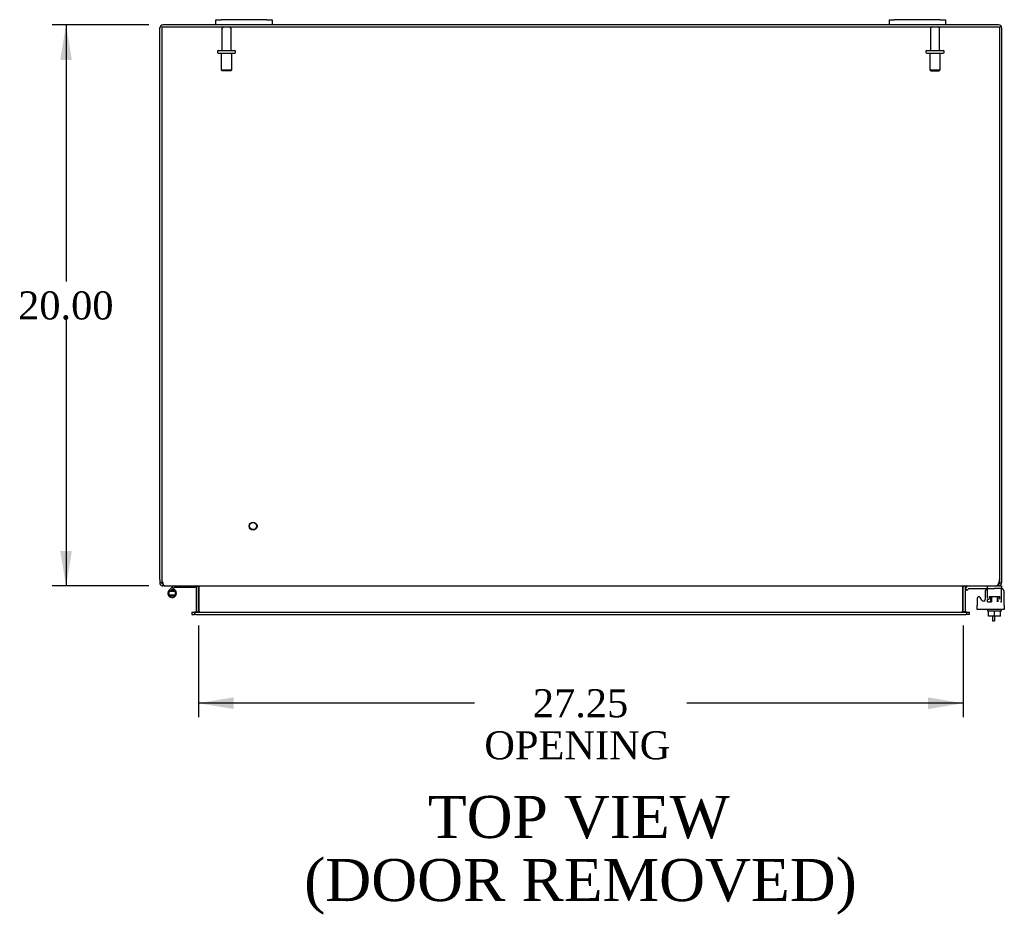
# Model space of a CAD drawing. Header units: inches. Extents: x 19 to 237, y 5 to 158.
# Tile 4 of 8: x 71 to 106, y 112 to 144. Entities that reach past the tile are written whole.
import ezdxf
from ezdxf.enums import TextEntityAlignment as Align

# ---------------------------------------------------------------- set-up
doc = ezdxf.new("R2010")
doc.units = ezdxf.units.IN
doc.header["$MEASUREMENT"] = 0
for name, color, linetype in [('COM40153-1', 7, 'CONTINUOUS'), ('COM42667', 7, 'CONTINUOUS'), ('COM42780', 7, 'CONTINUOUS'), ('COM48491', 7, 'CONTINUOUS'), ('COM48519', 7, 'CONTINUOUS'), ('DEFAULT', 7, 'CONTINUOUS'), ('FET07710', 7, 'CONTINUOUS'), ('HNG10620-32B', 7, 'CONTINUOUS'), ('HNG10620-32P', 7, 'CONTINUOUS'), ('SCC19011', 7, 'CONTINUOUS'), ('STD21878', 7, 'CONTINUOUS'), ('STD26094', 7, 'CONTINUOUS'), ('WAF25035', 7, 'CONTINUOUS')]:
    doc.layers.add(name, color=color, linetype=linetype)
doc.styles.add('SEACAD_TIMES_NEW_ROMAN', font='times.ttf')

# ---------------------------------------------------------------- blocks, each defined once
blk = doc.blocks.new('GDIMGGROUP18')
at = {"layer": 'DEFAULT', "linetype": 'Continuous'}
for points in [[(72.28, 142.409), (72.697, 142.409), (72.489, 143.659)], [(72.28, 124.909), (72.489, 123.659), (72.697, 124.909)]]:
    blk.add_hatch(color=136, dxfattribs=at).paths.add_polyline_path(points)
at = {"layer": 'DEFAULT', "color": 136, "linetype": 'Continuous'}
for p, q in [((75.44, 143.659), (71.989, 143.659)), ((72.489, 143.659), (72.489, 134.509)), ((72.489, 133.159), (72.489, 123.659)), ((75.44, 123.659), (71.989, 123.659))]:
    blk.add_line(p, q, dxfattribs=at)
at = {"layer": 'DEFAULT', "color": 136, "linetype": 'Continuous', "style": 'SEACAD_TIMES_NEW_ROMAN'}
blk.add_text('20.00', height=1, dxfattribs=at).set_placement((70.782, 134.159), align=Align.TOP_LEFT)
blk = doc.blocks.new('GDIMGGROUP19')
at = {"layer": 'DEFAULT', "linetype": 'Continuous'}
for points in [[(78.457, 119.27), (78.457, 119.686), (77.207, 119.478)], [(103.207, 119.27), (104.457, 119.478), (103.207, 119.686)]]:
    blk.add_hatch(color=136, dxfattribs=at).paths.add_polyline_path(points)
at = {"layer": 'DEFAULT', "color": 136, "linetype": 'Continuous'}
for p, q in [((77.207, 122.254), (77.207, 118.978)), ((104.457, 122.254), (104.457, 118.978)), ((87.046, 119.478), (77.207, 119.478)), ((104.457, 119.478), (94.618, 119.478))]:
    blk.add_line(p, q, dxfattribs=at)
at = {"layer": 'DEFAULT', "color": 136, "linetype": 'Continuous', "style": 'SEACAD_TIMES_NEW_ROMAN'}
for s, p in [('27.25', (89.126, 119.978)), ('OPENING ', (87.396, 118.478))]:
    blk.add_text(s, height=1, dxfattribs=at).set_placement(p, align=Align.TOP_LEFT)

msp = doc.modelspace()

# ---------------------------------------------------------------- linework, layer by layer
at = {"layer": 'COM40153-1', "color": 7}
for p, q in [((105.51, 122.587), (105.51, 122.409)), ((105.582, 122.587), (105.582, 122.409)), ((105.51, 122.409), (105.582, 122.409))]:
    msp.add_line(p, q, dxfattribs=at)
at = {"layer": 'COM42667', "color": 7}
for p, q in [((104.957, 123.212), (104.957, 122.956)), ((105.131, 123.147), (105.068, 123.244)), ((105.241, 123.439), (105.241, 123.179)), ((105.927, 122.956), (105.927, 123.439)), ((104.957, 122.813), (104.957, 122.956)), ((105.927, 122.956), (105.927, 122.813)), ((105.927, 122.813), (104.957, 122.813))]:
    msp.add_line(p, q, dxfattribs=at)
for centre, radius, start, end in [((105.366, 123.439), 0.125, 90, 180), ((105.802, 123.439), 0.125, 0, 90), ((105.017, 123.212), 0.06, 32.8455, 180), ((105.181, 123.179), 0.06, 212.8455, 0)]:
    msp.add_arc(centre, radius, start, end, dxfattribs=at)
at = {"layer": 'COM42780', "color": 7}
for p, q in [((104.529, 123.567), (104.579, 123.617)), ((104.529, 123.567), (104.596, 123.499)), ((104.596, 123.499), (104.646, 123.55)), ((104.68, 123.564), (105.578, 123.564)), ((104.714, 123.565), (104.714, 123.564)), ((104.714, 123.565), (104.774, 123.565)), ((104.774, 123.565), (104.774, 123.564)), ((104.774, 123.565), (104.802, 123.565)), ((104.802, 123.565), (104.802, 123.564)), ((104.802, 123.565), (104.964, 123.565)), ((104.914, 123.565), (104.914, 123.564)), ((104.964, 123.565), (104.964, 123.564)), ((105.328, 123.518), (105.328, 123.643)), ((105.828, 123.564), (105.578, 123.564)), ((105.724, 123.659), (105.828, 123.659)), ((105.828, 123.659), (105.828, 123.564)), ((105.828, 123.561), (105.828, 123.564)), ((105.828, 123.517), (105.828, 123.564)), ((105.328, 123.182), (105.383, 123.182)), ((105.328, 123.087), (105.328, 123.173)), ((105.383, 123.277), (105.773, 123.277)), ((105.383, 123.277), (105.383, 123.198)), ((105.453, 123.087), (105.453, 123.277)), ((105.472, 123.277), (105.472, 123.087)), ((105.685, 123.087), (105.685, 123.277)), ((105.703, 123.087), (105.703, 123.277)), ((105.773, 123.182), (105.773, 123.277)), ((105.828, 123.227), (105.828, 123.517)), ((105.828, 123.087), (105.828, 123.227)), ((105.328, 123.087), (105.472, 123.087)), ((105.79, 123.087), (105.828, 123.087))]:
    msp.add_line(p, q, dxfattribs=at)
for radius in [0.143, 0.048]:
    msp.add_arc((104.68, 123.516), radius, 90, 135, dxfattribs=at)
msp.add_ellipse((105.078, 122.559), major_axis=(0, 14.322), ratio=0.017455, start_param=-1.524085, end_param=-1.503851, dxfattribs=at)
msp.add_open_spline([(105.326, 123.556), (105.325, 123.558), (105.325, 123.559), (105.323, 123.563), (105.322, 123.564), (105.32, 123.564)], degree=3, knots=[0.6179659, 0.6179659, 0.6179659, 0.6179659, 0.75, 0.75, 1, 1, 1, 1], dxfattribs=at)
at = {"layer": 'COM48491', "color": 7}
for p, q in [((75.832, 123.885), (75.832, 143.551)), ((77.832, 143.659), (75.94, 143.659)), ((101.832, 143.659), (79.832, 143.659)), ((105.724, 143.659), (103.832, 143.659)), ((105.832, 143.551), (105.832, 123.885)), ((75.832, 123.885), (75.832, 123.767)), ((75.904, 123.885), (75.904, 123.767)), ((105.76, 123.885), (105.76, 123.767)), ((105.832, 123.885), (105.832, 123.767)), ((75.904, 123.767), (75.832, 123.767)), ((75.94, 123.731), (75.92, 123.737)), ((75.94, 123.731), (75.94, 123.659)), ((76.009, 123.659), (75.94, 123.659)), ((77.133, 123.633), (77.202, 123.653)), ((77.135, 122.754), (77.135, 123.623)), ((77.207, 122.754), (77.207, 123.623)), ((104.457, 122.754), (104.457, 123.623)), ((104.53, 123.633), (104.461, 123.653)), ((104.529, 123.623), (104.529, 122.754)), ((105.724, 123.659), (105.655, 123.659)), ((105.724, 123.731), (105.743, 123.737)), ((105.724, 123.731), (105.724, 123.659)), ((105.76, 123.767), (105.832, 123.767)), ((76.977, 122.718), (76.977, 122.646)), ((76.977, 122.718), (77.047, 122.718)), ((76.977, 122.646), (77.047, 122.646)), ((77.047, 122.718), (77.071, 122.718)), ((77.047, 122.646), (77.071, 122.646)), ((77.133, 122.742), (77.183, 122.723)), ((104.531, 122.742), (104.48, 122.723)), ((104.592, 122.718), (104.616, 122.718)), ((104.616, 122.646), (104.592, 122.646)), ((104.616, 122.718), (104.687, 122.718)), ((104.687, 122.646), (104.616, 122.646)), ((104.687, 122.646), (104.687, 122.718))]:
    msp.add_line(p, q, dxfattribs=at)
for centre, radius, start, end in [((75.94, 143.551), 0.108, 90, 180), ((105.724, 143.551), 0.108, 0, 90), ((75.94, 123.767), 0.108, 180, 237.3569), ((75.94, 123.767), 0.109, 237.4482, 269.9087), ((75.94, 123.767), 0.036, 180, 237.3569), ((77.099, 123.623), 0.036, 16.2206, 89.9999), ((77.099, 123.623), 0.036, 0, 16.2205), ((77.099, 123.623), 0.108, 0, 16.2205), ((104.565, 123.623), 0.108, 163.7795, 180), ((104.565, 123.623), 0.036, 163.7795, 180), ((104.565, 123.623), 0.036, 90.0001, 163.7794), ((105.724, 123.767), 0.108, 270, 302.6431), ((105.724, 123.767), 0.036, 302.6431, 0), ((105.724, 123.767), 0.108, 302.6431, 0), ((77.099, 122.754), 0.036, 270.0001, 340.2178), ((77.099, 122.754), 0.036, 340.2179, 0), ((77.099, 122.754), 0.108, 347.0013, 0), ((104.565, 122.754), 0.108, 180, 192.9987), ((104.565, 122.754), 0.036, 180, 199.7821), ((104.565, 122.754), 0.036, 199.7822, 269.9999)]:
    msp.add_arc(centre, radius, start, end, dxfattribs=at)
at = {"layer": 'COM48519', "color": 7}
for p, q in [((75.904, 143.587), (105.76, 143.587)), ((75.904, 143.587), (75.904, 123.885)), ((105.76, 143.587), (105.76, 123.885)), ((76.009, 123.659), (105.655, 123.659)), ((77.232, 123.633), (77.232, 123.623)), ((77.232, 122.754), (77.232, 123.623)), ((104.432, 123.623), (104.432, 123.633)), ((104.432, 123.623), (104.432, 122.754)), ((77.111, 122.718), (77.071, 122.718)), ((77.071, 122.718), (77.071, 122.646)), ((77.111, 122.646), (77.071, 122.646)), ((77.111, 122.718), (104.552, 122.718)), ((77.111, 122.646), (104.552, 122.646)), ((77.232, 122.754), (77.232, 122.742)), ((104.432, 122.742), (104.432, 122.754)), ((104.592, 122.718), (104.552, 122.718)), ((104.592, 122.646), (104.552, 122.646)), ((104.592, 122.646), (104.592, 122.718))]:
    msp.add_line(p, q, dxfattribs=at)
for centre, radius, start, end in [((76.154, 123.885), 0.25, 180, 208.1546), ((105.51, 123.885), 0.25, 331.8454, 0), ((76.147, 123.812), 0.219, 191.9345, 218.5283), ((76.013, 123.706), 0.0474, 219.5351, 265.4044), ((77.149, 123.516), 0.144, 54.8335, 86.5117), ((104.515, 123.516), 0.144, 93.4883, 125.1665), ((105.651, 123.706), 0.0474, 274.5956, 320.4649), ((105.516, 123.812), 0.219, 321.4717, 348.0655), ((77.139, 122.908), 0.19, 272.3178, 299.1088), ((104.524, 122.908), 0.19, 240.8912, 267.6822)]:
    msp.add_arc(centre, radius, start, end, dxfattribs=at)
at = {"layer": 'FET07710', "color": 7}
for p, q in [((77.832, 143.846), (78.019, 143.846)), ((77.832, 143.659), (77.832, 143.846)), ((78.019, 143.659), (77.832, 143.659)), ((79.644, 143.846), (78.019, 143.846)), ((79.644, 143.659), (78.019, 143.659)), ((79.644, 143.846), (79.832, 143.846)), ((79.832, 143.659), (79.644, 143.659)), ((79.832, 143.846), (79.832, 143.659)), ((101.832, 143.846), (102.019, 143.846)), ((101.832, 143.659), (101.832, 143.846)), ((102.019, 143.659), (101.832, 143.659)), ((103.644, 143.846), (102.019, 143.846)), ((103.644, 143.659), (102.019, 143.659)), ((103.644, 143.846), (103.832, 143.846)), ((103.832, 143.659), (103.644, 143.659)), ((103.832, 143.846), (103.832, 143.659))]:
    msp.add_line(p, q, dxfattribs=at)
at = {"layer": 'HNG10620-32B', "color": 7}
for p, q in [((76.271, 123.615), (76.162, 123.506)), ((76.313, 123.573), (76.227, 123.487)), ((76.288, 123.633), (76.271, 123.615)), ((76.271, 123.615), (76.313, 123.573)), ((76.316, 123.545), (76.298, 123.487)), ((76.331, 123.59), (76.313, 123.573)), ((77.087, 123.599), (76.351, 123.599)), ((77.087, 123.659), (77.087, 123.599))]:
    msp.add_line(p, q, dxfattribs=at)
for centre, radius, start, end in [((76.271, 123.398), 0.154, 135, 72.8181), ((76.351, 123.57), 0.089, 90, 135), ((76.351, 123.57), 0.029, 90, 135)]:
    msp.add_arc(centre, radius, start, end, dxfattribs=at)
at = {"layer": 'HNG10620-32P', "color": 7}
for p, q in [((76.156, 123.463), (76.156, 123.333)), ((76.386, 123.463), (76.156, 123.463)), ((76.386, 123.333), (76.156, 123.333)), ((76.386, 123.333), (76.386, 123.463))]:
    msp.add_line(p, q, dxfattribs=at)
for centre, start, end in [((76.275, 123.229), 90.9722, 117.1004), ((76.275, 123.566), 242.9006, 269.0262), ((76.266, 123.229), 62.9012, 89.0261), ((76.266, 123.566), 270.9722, 297.1006)]:
    msp.add_arc(centre, 0.262, start, end, dxfattribs=at)
at = {"layer": 'SCC19011', "color": 7}
for p, q in [((105.363, 122.587), (105.363, 122.768)), ((105.578, 122.587), (105.363, 122.587)), ((105.578, 122.587), (105.578, 122.768)), ((105.793, 122.587), (105.578, 122.587)), ((105.793, 122.587), (105.793, 122.768))]:
    msp.add_line(p, q, dxfattribs=at)
at = {"layer": 'STD21878', "color": 7}
for radius in [0.141, 0.125]:
    msp.add_circle((79.154, 125.791), radius, dxfattribs=at)
at = {"layer": 'STD26094', "color": 7}
for p, q in [((78.042, 143.527), (78.042, 142.75)), ((78.102, 143.587), (78.312, 143.587)), ((78.372, 142.75), (78.372, 143.527)), ((103.292, 143.527), (103.292, 142.75)), ((103.352, 143.587), (103.562, 143.587)), ((103.622, 142.75), (103.622, 143.527)), ((77.882, 142.72), (77.882, 142.68)), ((77.912, 142.75), (78.502, 142.75)), ((77.912, 142.65), (78.502, 142.65)), ((78.019, 142.65), (78.019, 142.062)), ((78.394, 142.062), (78.394, 142.65)), ((78.532, 142.68), (78.532, 142.72)), ((103.132, 142.72), (103.132, 142.68)), ((103.162, 142.75), (103.752, 142.75)), ((103.162, 142.65), (103.752, 142.65)), ((103.269, 142.65), (103.269, 142.062)), ((103.644, 142.062), (103.644, 142.65)), ((103.782, 142.68), (103.782, 142.72)), ((78.019, 142.062), (78.394, 142.062)), ((78.019, 142.062), (78.057, 142.025)), ((78.357, 142.025), (78.057, 142.025)), ((78.357, 142.025), (78.394, 142.062)), ((103.269, 142.062), (103.644, 142.062)), ((103.269, 142.062), (103.307, 142.025)), ((103.307, 142.025), (103.607, 142.025)), ((103.607, 142.025), (103.644, 142.062))]:
    msp.add_line(p, q, dxfattribs=at)
for centre, radius, start, end in [((78.102, 143.527), 0.06, 90, 180), ((78.312, 143.527), 0.06, 0, 90), ((103.352, 143.527), 0.06, 90, 180), ((103.562, 143.527), 0.06, 0, 90), ((77.912, 142.72), 0.03, 90, 180), ((77.912, 142.68), 0.03, 180, 270), ((78.502, 142.72), 0.03, 0, 90), ((78.502, 142.68), 0.03, 270, 0), ((103.162, 142.72), 0.03, 90, 180), ((103.162, 142.68), 0.03, 180, 270), ((103.752, 142.72), 0.03, 0, 90), ((103.752, 142.68), 0.03, 270, 0)]:
    msp.add_arc(centre, radius, start, end, dxfattribs=at)
at = {"layer": 'WAF25035', "color": 7}
for p, q in [((105.328, 122.813), (105.328, 122.768)), ((105.328, 122.768), (105.828, 122.768)), ((105.828, 122.768), (105.828, 122.813))]:
    msp.add_line(p, q, dxfattribs=at)

# ---------------------------------------------------------------- block references
at = {"layer": 'DEFAULT', "color": 7}
for name in ['GDIMGGROUP18', 'GDIMGGROUP19']:
    msp.add_blockref(name, (0, 0), dxfattribs=at)

# ---------------------------------------------------------------- texts
at = {"layer": 'DEFAULT', "color": 7, "style": 'SEACAD_TIMES_NEW_ROMAN'}
for s, p in [('TOP VIEW', (85.382, 116.175)), ('(DOOR REMOVED)', (80.975, 113.925))]:
    msp.add_text(s, height=1.5, dxfattribs=at).set_placement(p, align=Align.TOP_LEFT)

doc.saveas('drawing.dxf')
